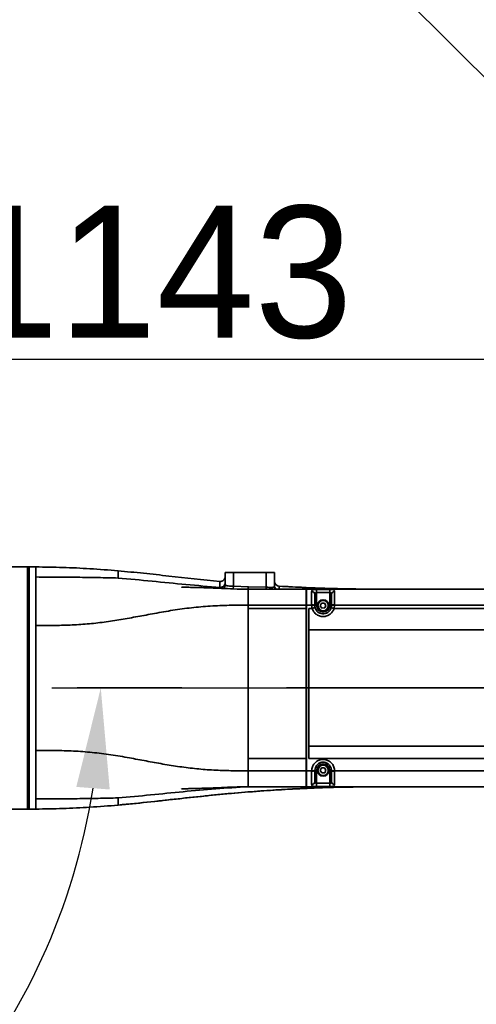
# Model space of a CAD drawing. Header units: millimetres. Extents: x -8713 to 3261, y -18743 to -8704.
# Tile 104 of 156: x -3624 to -3347, y -11415 to -10818. Entities that reach past the tile are written whole.
import ezdxf

# ---------------------------------------------------------------- set-up
doc = ezdxf.new("R2010")
doc.units = ezdxf.units.MM
doc.header["$LTSCALE"] = 10
doc.header["$PDSIZE"] = -1
doc.linetypes.add('CENTER', pattern=[50.8, 31.75, -6.35, 6.35, -6.35])
doc.layers.get('Defpoints').update_dxf_attribs({"true_color": 0x5e5e5e})
doc.layers.add('细实线层', color=7, linetype='Continuous')
doc.dimstyles.new('ISO-25', dxfattribs={"dimscale": 20, "dimtxt": 4, "dimasz": 3.05, "dimexe": 3, "dimexo": 0.625, "dimtad": 1, "dimdec": 0, "dimtxsty": 'Standard', "dimcen": 2.5, "dimclrd": 1, "dimclre": 1, "dimclrt": 4, "dimadec": 1, "dimazin": 2, "dimtfac": 1, "dimtdec": 0, "dimtmove": 0, "dimatfit": 0, "dimfxl": 1, "dimarcsym": 0})

# ---------------------------------------------------------------- blocks, each defined once
blk = doc.blocks.new('*U157')
at = {"color": 0, "linetype": 'CENTER', "transparency": 16777216}
blk.add_line((1087.7, 0), (-452.24, 0), dxfattribs=at)
blk = doc.blocks.new('*D179')
at = {"color": 1, "lineweight": -2, "transparency": 16777216}
for p, q in [((-4112.58, -11271.71), (-4112.58, -10963.58)), ((-2969.38, -11152.6), (-2969.38, -10963.58)), ((-4051.58, -11023.58), (-3030.38, -11023.58))]:
    blk.add_line(p, q, dxfattribs=at)
at = {"color": 1, "lineweight": 20, "transparency": 16777216}
for points in [[(-4051.58, -11013.42), (-4051.58, -11033.75), (-4112.58, -11023.58)], [(-3030.38, -11013.42), (-3030.38, -11033.75), (-2969.38, -11023.58)]]:
    blk.add_solid(points, dxfattribs=at)
at = {"layer": 'Defpoints', "color": 0, "lineweight": 20, "transparency": 16777216}
for p in [(-2969.38, -11023.58), (-2969.38, -11165.1), (-4112.58, -11284.21)]:
    blk.add_point(p, dxfattribs=at)
at = {"color": 4, "transparency": 16777216, "insert": (-3540.98, -10971.08), "char_height": 80, "attachment_point": 5}
blk.add_mtext('1143', dxfattribs=at)
blk = doc.blocks.new('*D167')
at = {"color": 1, "lineweight": -2, "transparency": 16777216}
for p, q in [((-3328.92, -10865.5), (-3456.27, -10738.83)), ((-2624.13, -11223.12), (-2282.64, -11223.12))]:
    blk.add_line(p, q, dxfattribs=at)
blk.add_arc((-2969.38, -11223.12), 626.73, 5.57879, 129.5751, dxfattribs=at)
at = {"color": 1, "lineweight": 20, "transparency": 16777216}
for points in [[(-3361.81, -10747.55), (-3375.51, -10732.53), (-3413.73, -10781.15)], [(-2335.46, -11161.7), (-2355.77, -11162.69), (-2342.64, -11223.12)]]:
    blk.add_solid(points, dxfattribs=at)
at = {"layer": 'Defpoints', "color": 0, "lineweight": 20, "transparency": 16777216}
for p in [(-2526.61, -10779.56), (-3320.06, -10874.32), (-4176.57, -11223.12), (-2969.38, -11223.12), (-2636.63, -11223.12)]:
    blk.add_point(p, dxfattribs=at)
at = {"color": 4, "transparency": 16777216, "insert": (-2710.12, -10594.83), "char_height": 80, "attachment_point": 5, "rotation": 337.57695}
blk.add_mtext('130%%D', dxfattribs=at)
blk = doc.blocks.new('*D168')
at = {"color": 1, "lineweight": -2, "transparency": 16777216}
for p, q in [((-2624.13, -11223.12), (-2362.13, -11223.12)), ((-3337.5, -11596.02), (-3395.99, -11655.27))]:
    blk.add_line(p, q, dxfattribs=at)
blk.add_arc((-2969.38, -11223.12), 547.25, 231.7592, 353.61011, dxfattribs=at)
at = {"color": 1, "lineweight": 20, "transparency": 16777216}
for points in [[(-2435.68, -11283.46), (-2415.38, -11284.6), (-2422.13, -11223.12)], [(-3314.83, -11660.56), (-3301.38, -11645.32), (-3353.84, -11612.57)]]:
    blk.add_solid(points, dxfattribs=at)
at = {"layer": 'Defpoints', "color": 0, "lineweight": 20, "transparency": 16777216}
for p in [(-4176.57, -11223.12), (-2969.38, -11223.12), (-2636.63, -11223.12), (-3328.72, -11587.13), (-2967.03, -11770.37)]:
    blk.add_point(p, dxfattribs=at)
at = {"color": 4, "transparency": 16777216, "insert": (-2778.75, -11679.18), "char_height": 80, "attachment_point": 5, "rotation": 22.68465}
blk.add_mtext('130%%D', dxfattribs=at)
blk = doc.blocks.new('*D169')
at = {"color": 1, "lineweight": -2, "transparency": 16777216}
blk.add_arc((-3969.93, -11223.12), 395.04, 288.85612, 351.14388, dxfattribs=at)
at = {"color": 1, "lineweight": 20, "transparency": 16777216}
for points in [[(-3589.74, -11283.16), (-3569.46, -11284.73), (-3574.89, -11223.12)], [(-3839.72, -11606.81), (-3844.79, -11587.12), (-3901.33, -11612.16)]]:
    blk.add_solid(points, dxfattribs=at)
at = {"layer": 'Defpoints', "color": 0, "lineweight": 20, "transparency": 16777216}
for p in [(-4176.57, -11223.12), (-2636.63, -11223.12), (-3945.16, -11363.6), (-3734.03, -11539.99), (-3746.65, -12489.44)]:
    blk.add_point(p, dxfattribs=at)
at = {"color": 4, "transparency": 16777216, "insert": (-3707.87, -11443.02), "char_height": 80, "attachment_point": 5, "rotation": 50}
blk.add_mtext('80°', dxfattribs=at)

msp = doc.modelspace()

# ---------------------------------------------------------------- linework, layer by layer
at = {"color": 2, "linetype": 'CENTER'}
msp.add_line((-4112.58, -11223.12), (-2969.38, -11223.12), dxfattribs=at)
at = {"color": 4}
msp.add_arc((-4112.58, -12173.12), 1935.77, 290, 188, dxfattribs=at)
at = {"layer": '细实线层', "linetype": 'Continuous', "lineweight": 35}
for p, q in [((-3619.38, -11149.62), (-3630.59, -11149.62)), ((-3618.38, -11149.62), (-3619.38, -11149.62)), ((-3619.38, -11296.62), (-3619.38, -11149.62)), ((-3618.38, -11149.62), (-3614.38, -11149.64)), ((-3618.38, -11149.62), (-3618.38, -11296.62)), ((-3499.38, -11160.41), (-3499.38, -11153.12)), ((-3499.38, -11153.12), (-3494.38, -11153.12)), ((-3494.38, -11153.12), (-3494.38, -11161.42)), ((-3494.38, -11153.12), (-3474.38, -11153.12)), ((-3474.38, -11162.01), (-3474.38, -11153.12)), ((-3474.38, -11153.12), (-3469.38, -11153.12)), ((-3469.38, -11153.12), (-3469.38, -11161.44)), ((-3494.43, -11163.03), (-3494.38, -11161.42)), ((-3494.38, -11161.42), (-3485.28, -11161.71)), ((-3502.54, -11162.64), (-3502.55, -11162.09)), ((-3485.38, -11163.12), (-3450.15, -11163.12)), ((-3485.28, -11161.71), (-3474.38, -11162.01)), ((-3474.4, -11163.13), (-3474.38, -11162.01)), ((-3450.15, -11163.12), (-3449.88, -11163.12)), ((-2962.38, -11163.12), (-3449.88, -11163.12)), ((-3449.88, -11163.12), (-3310.38, -11163.12)), ((-3443.88, -11163.3), (-3435.88, -11163.3)), ((-3443.88, -11163.3), (-3443.88, -11165.27)), ((-3443.88, -11165.27), (-3443.88, -11173.12)), ((-3435.88, -11165.27), (-3443.88, -11165.27)), ((-3435.88, -11163.3), (-3435.88, -11165.27)), ((-3435.88, -11173.12), (-3435.88, -11165.27)), ((-3485.38, -11172.87), (-3485.38, -11174.83)), ((-3450.15, -11172.87), (-3485.38, -11172.87)), ((-3450.15, -11174.83), (-3450.15, -11172.87)), ((-3449.88, -11172.87), (-3450.15, -11172.87)), ((-3446.88, -11172.87), (-3449.88, -11172.87)), ((-3449.88, -11172.87), (-3449.88, -11174.83)), ((-3446.56, -11174.83), (-3446.88, -11172.87)), ((-3444.88, -11173.12), (-3444.88, -11173.24)), ((-3443.88, -11173.12), (-3444.88, -11173.12)), ((-3444.88, -11173.24), (-3444.65, -11174.62)), ((-3441.61, -11173.21), (-3440.82, -11171.67)), ((-3440.67, -11174.66), (-3441.61, -11173.21)), ((-3440.82, -11171.67), (-3439.09, -11171.58)), ((-3439.09, -11171.58), (-3438.15, -11173.04)), ((-3438.15, -11173.04), (-3438.94, -11174.58)), ((-3435.88, -11173.12), (-3434.88, -11173.12)), ((-3435.11, -11174.63), (-3434.88, -11173.24)), ((-3434.88, -11173.24), (-3434.88, -11173.12)), ((-3432.88, -11172.87), (-3433.2, -11174.83)), ((-3338.88, -11172.87), (-3432.88, -11172.87)), ((-3485.38, -11174.83), (-3450.15, -11174.83)), ((-3449.88, -11174.83), (-3450.15, -11174.83)), ((-3446.56, -11174.83), (-3448.54, -11174.83)), ((-3438.94, -11174.58), (-3440.67, -11174.66)), ((-3439.88, -11178.12), (-3439.69, -11178.12)), ((-3433.2, -11174.83), (-3433.21, -11174.83)), ((-3432.09, -11174.83), (-3433.2, -11174.83)), ((-3432.09, -11174.83), (-3426.05, -11174.83)), ((-3446.9, -11187.8), (-3448.54, -11187.8)), ((-3446.9, -11187.83), (-3442.9, -11187.86)), ((-3448.54, -11258.38), (-3446.9, -11258.38)), ((-3442.9, -11258.37), (-3446.9, -11258.34)), ((-3450.15, -11266.01), (-3485.38, -11266.01)), ((-3485.38, -11266.01), (-3485.38, -11273.37)), ((-3449.88, -11266.01), (-3450.15, -11266.01)), ((-3450.15, -11266.01), (-3450.15, -11273.37)), ((-3449.88, -11266.01), (-3449.88, -11273.37)), ((-3448.54, -11266.01), (-3446.9, -11266.01)), ((-3439.53, -11268.14), (-3439.88, -11268.12)), ((-3485.38, -11273.37), (-3450.15, -11273.37)), ((-3449.88, -11273.37), (-3450.15, -11273.37)), ((-3449.88, -11273.37), (-3446.9, -11273.37)), ((-3446.9, -11273.37), (-3446.88, -11273.37)), ((-3444.88, -11273.01), (-3444.88, -11273.12)), ((-3443.88, -11273.12), (-3444.88, -11273.12)), ((-3443.88, -11273.12), (-3443.88, -11280.97)), ((-3441.61, -11273.21), (-3440.82, -11271.67)), ((-3440.67, -11274.66), (-3441.61, -11273.21)), ((-3440.82, -11271.67), (-3439.09, -11271.58)), ((-3438.94, -11274.58), (-3440.67, -11274.66)), ((-3439.09, -11271.58), (-3438.15, -11273.04)), ((-3438.15, -11273.04), (-3438.94, -11274.58)), ((-3435.88, -11273.12), (-3434.88, -11273.12)), ((-3435.88, -11280.97), (-3435.88, -11273.12)), ((-3434.88, -11273.12), (-3434.88, -11273.01)), ((-3434.82, -11273.6), (-3434.88, -11273.04)), ((-3432.88, -11273.37), (-3424.95, -11273.37)), ((-3424.95, -11273.37), (-3338.88, -11273.37)), ((-3443.88, -11282.95), (-3443.88, -11280.97)), ((-3443.88, -11280.97), (-3435.88, -11280.97)), ((-3435.88, -11282.95), (-3435.88, -11280.97)), ((-3485.38, -11283.12), (-3450.15, -11283.12)), ((-3450.15, -11283.12), (-3449.88, -11283.12)), ((-3449.88, -11283.12), (-2962.38, -11283.12)), ((-3449.88, -11283.12), (-3310.38, -11283.12)), ((-3435.88, -11282.95), (-3443.88, -11282.95)), ((-3630.59, -11296.62), (-3619.38, -11296.62)), ((-3619.38, -11296.62), (-3618.38, -11296.62)), ((-3614.38, -11296.6), (-3618.38, -11296.62))]:
    msp.add_line(p, q, dxfattribs=at)
at = {"layer": '细实线层', "linetype": 'Continuous', "lineweight": 35, "flags": 128}
for points in [[(-3435.19, -11174.84), (-3434.98, -11174.1), (-3434.88, -11173.12)], [(-3434.88, -11173.21), (-3434.82, -11172.63), (-3434.81, -11172.62)], [(-3338.56, -11174.83), (-3382.36, -11174.83), (-3426.05, -11174.83)], [(-3442.9, -11266.01), (-3446.14, -11266.01), (-3446.9, -11266.01)], [(-3442.9, -11266.01), (-3414.44, -11266.01), (-3386.08, -11266.01), (-3357.64, -11266.01), (-3328.97, -11266.01), (-3299.88, -11266.01), (-3270.2, -11266.01), (-3239.76, -11266.01), (-3208.4, -11266.01), (-3181.88, -11266.01), (-3154.52, -11266.01), (-3126.23, -11266.01), (-3096.92, -11266.01), (-3066.5, -11266.01), (-3040.22, -11266.01), (-3013.05, -11266.01), (-2984.93, -11266.01), (-2978.51, -11266.01)], [(-3434.88, -11273.12), (-3434.98, -11272.15), (-3435.16, -11271.48)]]:
    msp.add_lwpolyline(points, dxfattribs=at)
at = {"layer": '细实线层', "linetype": 'Continuous', "lineweight": 35}
for centre, radius in [((-3439.88, -11173.12), 3.5), ((-3439.88, -11173.12), 3.15), ((-3439.88, -11273.12), 3.5), ((-3439.88, -11273.12), 3.15)]:
    msp.add_circle(centre, radius, dxfattribs=at)
for centre, radius, start, end in [((-3502.38, -11155.47), 3, 264.47991, 0), ((-3502.31, -11160.41), 2.94, 306.97298, 359.86753), ((-3466.38, -11158.33), 3, 180, 266.52168), ((-3466.46, -11161.44), 2.92, 180.06321, 216.01798), ((-3446.76, -11166.47), 1.88, 4.20697, 93.66456), ((-3433, -11166.47), 1.88, 86.33545, 175.79303), ((-3446.4, -11175.46), 2.79, 56.95363, 99.88895), ((-3446.34, -11175.61), 2.79, 58.35939, 101.09709), ((-3439.88, -11173.12), 4, 180, 360), ((-3433.36, -11175.46), 2.79, 80.11105, 123.04637), ((-3433.42, -11175.61), 2.79, 78.90291, 121.64061), ((-3439.88, -11273.12), 4, 360, 180), ((-3446.4, -11270.79), 2.79, 260.11085, 303.04724), ((-3433.36, -11270.79), 2.79, 236.95285, 279.88913), ((-3446.76, -11279.78), 1.88, 266.33495, 355.79243), ((-3433, -11279.78), 1.88, 184.2075, 273.66492)]:
    msp.add_arc(centre, radius, start, end, dxfattribs=at)
for points, knots in [([(-3614.38, -11149.64), (-3614.38, -11149.68), (-3614.38, -11149.74), (-3614.38, -11150.29), (-3614.38, -11151.17), (-3614.38, -11152.76), (-3614.38, -11154.58), (-3614.38, -11155.77)], [0, 0, 0, 0, 0.167602, 0.335204, 0.506101, 0.676998, 1, 1, 1, 1]), ([(-3564.38, -11152.02), (-3570.08, -11151.57), (-3581.24, -11150.69), (-3597.92, -11149.9), (-3608.89, -11149.73), (-3614.38, -11149.64)], [0, 0, 0, 0, 0.3426, 0.671188, 1, 1, 1, 1]), ([(-3564.38, -11156.41), (-3564.38, -11155.54), (-3564.38, -11153.79), (-3564.38, -11152.32), (-3564.38, -11152.12), (-3564.38, -11152.02)], [0, 0, 0, 0, 0.333345, 0.666678, 1, 1, 1, 1]), ([(-3502.67, -11158.45), (-3512.95, -11157.39), (-3528.38, -11155.79), (-3548.93, -11153.47), (-3559.23, -11152.51), (-3564.38, -11152.02)], [0, 0, 0, 0, 0.500001, 0.750006, 1, 1, 1, 1]), ([(-3614.38, -11155.77), (-3614.38, -11156.83), (-3614.38, -11158.95), (-3614.38, -11161.73), (-3614.38, -11163.12)], [0, 0, 0, 0, 0.500007, 1, 1, 1, 1]), ([(-3614.38, -11155.77), (-3611.58, -11155.78), (-3605.98, -11155.8), (-3597.61, -11155.85), (-3587.78, -11155.96), (-3576.68, -11156.12), (-3568.42, -11156.31), (-3564.38, -11156.41)], [0, 0, 0, 0, 0.1670337, 0.3338974, 0.50001, 0.7552983, 1, 1, 1, 1]), ([(-3564.38, -11156.41), (-3557.5, -11157.03), (-3543.76, -11158.27), (-3523.16, -11160.4), (-3509.41, -11161.53), (-3502.55, -11162.09)], [0, 0, 0, 0, 0.3336084, 0.6670529, 1, 1, 1, 1]), ([(-3502.55, -11162.09), (-3502.55, -11162.09), (-3502.57, -11161.51), (-3502.61, -11160.2), (-3502.66, -11158.76), (-3502.66, -11158.55), (-3502.67, -11158.45)], [0, 0, 0, 0, 0.000002, 0.241993, 0.618609, 1, 1, 1, 1]), ([(-3499.38, -11160.41), (-3499.35, -11160.51), (-3499.29, -11160.76), (-3498.7, -11161.03), (-3497.56, -11161.21), (-3496.07, -11161.33), (-3494.94, -11161.39), (-3494.38, -11161.42)], [0, 0, 0, 0, 0.145812, 0.360459, 0.573996, 0.787068, 1, 1, 1, 1]), ([(-3474.38, -11162.01), (-3473.82, -11162.03), (-3472.69, -11162.07), (-3471.19, -11162.11), (-3470.06, -11162.04), (-3469.46, -11161.82), (-3469.4, -11161.55), (-3469.38, -11161.44)], [0, 0, 0, 0, 0.212986, 0.425923, 0.638582, 0.850739, 1, 1, 1, 1]), ([(-3469.38, -11161.12), (-3469.34, -11161.5), (-3469.26, -11162.25), (-3468.78, -11162.84), (-3468.55, -11163.12)], [0, 0, 0, 0, 0.517929, 1, 1, 1, 1]), ([(-3411.29, -11163.12), (-3415.21, -11163.09), (-3426.38, -11163.01), (-3444.81, -11162.48), (-3459.31, -11161.71), (-3466.56, -11161.32)], [0, 0, 0, 0, 0.2125178, 0.6061769, 1, 1, 1, 1]), ([(-3466.56, -11161.32), (-3466.56, -11161.35), (-3466.55, -11161.43), (-3466.52, -11161.95), (-3466.47, -11162.84), (-3466.45, -11163.12)], [0, 0, 0, 0, 0.272979, 0.770443, 1, 1, 1, 1]), ([(-3416.23, -11163.12), (-3417.41, -11163.11), (-3423.59, -11163.05), (-3435.07, -11162.77), (-3450.68, -11162.25), (-3461.27, -11161.65), (-3466.55, -11161.36)], [0, 0, 0, 0, 0.069825, 0.368275, 0.684508, 1, 1, 1, 1]), ([(-3614.38, -11163.12), (-3614.38, -11164.64), (-3614.38, -11167.68), (-3614.38, -11173), (-3614.38, -11178.77), (-3614.38, -11183.02), (-3614.38, -11185.14)], [0, 0, 0, 0, 0.25, 0.499996, 0.749994, 1, 1, 1, 1]), ([(-3485.38, -11163.23), (-3487.63, -11163.21), (-3492.52, -11163.16), (-3499.6, -11162.73), (-3506.37, -11162.48), (-3512.09, -11162.29), (-3516.34, -11162.16), (-3519.35, -11162.08), (-3521.36, -11162.03), (-3522.98, -11162), (-3524.22, -11161.99), (-3525.08, -11162), (-3525.57, -11162.02), (-3525.84, -11162.05), (-3525.83, -11162.08), (-3525.82, -11162.09)], [0, 0, 0, 0, 0.1524322, 0.3314423, 0.4865506, 0.6186917, 0.7287452, 0.786685, 0.8365553, 0.8786965, 0.9136542, 0.9423756, 0.9669891, 0.9890852, 1, 1, 1, 1]), ([(-3485.38, -11163.12), (-3485.38, -11163.13), (-3485.38, -11163.13), (-3485.38, -11163.48), (-3485.38, -11164.27), (-3485.38, -11165.5), (-3485.38, -11167.08), (-3485.38, -11168.91), (-3485.38, -11170.87), (-3485.38, -11172.22), (-3485.38, -11172.87)], [0, 0, 0, 0, 0.114958, 0.235799, 0.36432, 0.498103, 0.631917, 0.760779, 0.882829, 1, 1, 1, 1]), ([(-3485.33, -11163.25), (-3485.33, -11163.13), (-3485.31, -11162.68), (-3485.29, -11162.12), (-3485.28, -11161.71)], [0, 0, 0, 0, 0.285757, 1, 1, 1, 1]), ([(-3450.15, -11163.12), (-3450.15, -11163.13), (-3450.15, -11163.13), (-3450.15, -11163.53), (-3450.15, -11164.34), (-3450.15, -11165.51), (-3450.15, -11166.99), (-3450.15, -11168.76), (-3450.15, -11170.76), (-3450.15, -11172.17), (-3450.15, -11172.87)], [0, 0, 0, 0, 0.124417, 0.248046, 0.373526, 0.49843, 0.623899, 0.748902, 0.874323, 1, 1, 1, 1]), ([(-3449.88, -11163.12), (-3449.88, -11163.12), (-3449.88, -11163.13), (-3449.88, -11163.26), (-3449.88, -11163.62), (-3449.88, -11164.34), (-3449.88, -11165.51), (-3449.88, -11166.99), (-3449.88, -11168.56), (-3449.88, -11170.08), (-3449.88, -11171.45), (-3449.88, -11172.4), (-3449.88, -11172.87)], [0, 0, 0, 0, 0.084052, 0.16639, 0.248104, 0.37355, 0.498418, 0.623852, 0.74882, 0.831713, 0.915127, 1, 1, 1, 1]), ([(-3449.88, -11163.5), (-3449.88, -11163.46), (-3449.88, -11163.23), (-3449.88, -11163.19), (-3449.88, -11163.15)], [0, 0, 0, 0, 0.160216, 1, 1, 1, 1]), ([(-3446.88, -11164.59), (-3446.85, -11164.38), (-3446.79, -11163.98), (-3446.29, -11163.6), (-3445.53, -11163.39), (-3444.67, -11163.31), (-3444.11, -11163.3), (-3443.88, -11163.3)], [0, 0, 0, 0, 0.2447, 0.48373, 0.689156, 0.875746, 1, 1, 1, 1]), ([(-3446.88, -11172.71), (-3446.88, -11171.94), (-3446.88, -11170.36), (-3446.88, -11167.77), (-3446.88, -11165.81), (-3446.88, -11164.87), (-3446.88, -11164.59)], [0, 0, 0, 0, 0.23327, 0.473882, 0.842985, 1, 1, 1, 1]), ([(-3443.88, -11165.27), (-3443.96, -11165.28), (-3444.14, -11165.28), (-3444.42, -11165.35), (-3444.58, -11165.45), (-3444.74, -11165.61), (-3444.86, -11165.87), (-3444.87, -11166.17), (-3444.88, -11166.33)], [0, 0, 0, 0, 0.112914, 0.280458, 0.44997, 0.467403, 0.708543, 1, 1, 1, 1]), ([(-3444.88, -11166.33), (-3444.88, -11166.56), (-3444.88, -11167.34), (-3444.88, -11168.94), (-3444.88, -11171.11), (-3444.88, -11172.44), (-3444.88, -11173.12)], [0, 0, 0, 0, 0.155821, 0.518754, 0.753973, 1, 1, 1, 1]), ([(-3435.88, -11163.3), (-3435.59, -11163.3), (-3435.26, -11163.31), (-3434.62, -11163.35), (-3433.97, -11163.44), (-3433.33, -11163.68), (-3432.94, -11164.06), (-3432.9, -11164.41), (-3432.88, -11164.59)], [0, 0, 0, 0, 0.1586235, 0.1837467, 0.3760394, 0.580707, 0.7952516, 1, 1, 1, 1]), ([(-3434.88, -11166.33), (-3434.89, -11166.19), (-3434.9, -11165.93), (-3435.02, -11165.6), (-3435.24, -11165.39), (-3435.54, -11165.29), (-3435.77, -11165.28), (-3435.88, -11165.27)], [0, 0, 0, 0, 0.247237, 0.471409, 0.661308, 0.833608, 1, 1, 1, 1]), ([(-3434.88, -11173.12), (-3434.88, -11172.38), (-3434.88, -11170.63), (-3434.88, -11168.11), (-3434.88, -11166.92), (-3434.88, -11166.33)], [0, 0, 0, 0, 0.267287, 0.634226, 1, 1, 1, 1]), ([(-3432.88, -11164.59), (-3432.88, -11165.31), (-3432.88, -11166.39), (-3432.88, -11168.45), (-3432.88, -11170.39), (-3432.88, -11171.87), (-3432.88, -11172.71)], [0, 0, 0, 0, 0.36876, 0.554691, 0.747011, 1, 1, 1, 1]), ([(-3614.38, -11185.14), (-3610.89, -11185.16), (-3603.92, -11185.21), (-3593.47, -11185.01), (-3583.07, -11184.35), (-3572.76, -11183.2), (-3562.56, -11181.63), (-3552.42, -11179.79), (-3541.96, -11177.82), (-3531.13, -11175.92), (-3519.84, -11174.34), (-3508.41, -11173.32), (-3496.9, -11172.88), (-3489.22, -11172.88), (-3485.38, -11172.87)], [0, 0, 0, 0, 0.07925, 0.158211, 0.237156, 0.316701, 0.397261, 0.478728, 0.560523, 0.650001, 0.738363, 0.825719, 0.912752, 1, 1, 1, 1]), ([(-3449.88, -11273.37), (-3449.88, -11268.31), (-3449.88, -11258.16), (-3449.88, -11242.75), (-3449.88, -11227.26), (-3449.88, -11213.66), (-3449.88, -11201.99), (-3449.88, -11192.25), (-3449.88, -11182.53), (-3449.88, -11176.09), (-3449.88, -11172.87)], [0, 0, 0, 0, 0.152781, 0.306146, 0.458934, 0.612348, 0.708955, 0.805562, 0.902781, 1, 1, 1, 1]), ([(-3446.88, -11172.87), (-3446.88, -11172.87), (-3446.88, -11172.82), (-3446.88, -11172.77), (-3446.88, -11172.71)], [0, 0, 0, 0, 0.000369, 1, 1, 1, 1]), ([(-3432.88, -11172.71), (-3432.88, -11172.77), (-3432.88, -11172.82), (-3432.88, -11172.87), (-3432.88, -11172.87)], [0, 0, 0, 0, 0.999631, 1, 1, 1, 1]), ([(-3485.38, -11174.83), (-3485.38, -11180.19), (-3485.38, -11190.85), (-3485.38, -11206.99), (-3485.38, -11222.52), (-3485.38, -11237.44), (-3485.38, -11251.77), (-3485.38, -11261.25), (-3485.38, -11266.01)], [0, 0, 0, 0, 0.177945, 0.354347, 0.529972, 0.685924, 0.842421, 1, 1, 1, 1]), ([(-3450.15, -11174.83), (-3450.15, -11179.85), (-3450.15, -11189.87), (-3450.15, -11205.09), (-3450.15, -11220.37), (-3450.15, -11235.66), (-3450.15, -11250.91), (-3450.15, -11260.98), (-3450.15, -11266.01)], [0, 0, 0, 0, 0.16667, 0.333334, 0.500009, 0.666669, 0.833344, 1, 1, 1, 1]), ([(-3449.88, -11174.83), (-3449.88, -11180.9), (-3449.88, -11192.97), (-3449.88, -11211.27), (-3449.88, -11229.55), (-3449.88, -11247.85), (-3449.88, -11259.94), (-3449.88, -11266.01)], [0, 0, 0, 0, 0.201456, 0.401062, 0.599936, 0.799207, 1, 1, 1, 1]), ([(-3448.54, -11174.83), (-3448.54, -11176.97), (-3448.54, -11181.26), (-3448.54, -11185.57), (-3448.54, -11187.72)], [0, 0, 0, 0, 0.4999816, 1, 1, 1, 1]), ([(-3433.21, -11174.83), (-3433.21, -11174.83), (-3433.33, -11175.24), (-3433.8, -11176.36), (-3435.01, -11177.96), (-3436.98, -11179.27), (-3439.27, -11179.87), (-3441.64, -11179.68), (-3443.84, -11178.7), (-3445.59, -11177.03), (-3446.32, -11175.59), (-3446.56, -11174.83), (-3446.56, -11174.83)], [0, 0, 0, 0, 0.000003, 0.073397, 0.205557, 0.336073, 0.466064, 0.596871, 0.729749, 0.864693, 0.999997, 1, 1, 1, 1]), ([(-3444.65, -11174.62), (-3444.43, -11175.15), (-3443.99, -11176.18), (-3442.71, -11177.36), (-3441.14, -11178.06), (-3439.44, -11178.2), (-3437.8, -11177.77), (-3436.4, -11176.84), (-3435.52, -11175.71), (-3435.22, -11174.91), (-3435.11, -11174.63)], [0, 0, 0, 0, 0.135806, 0.270859, 0.403474, 0.533855, 0.663436, 0.793749, 0.926162, 1, 1, 1, 1]), ([(-3435.11, -11174.63), (-3435.11, -11174.62), (-3435.1, -11174.6), (-3435.04, -11174.55), (-3434.86, -11174.51), (-3434.42, -11174.54), (-3433.85, -11174.65), (-3433.42, -11174.77), (-3433.21, -11174.83)], [0, 0, 0, 0, 0.046284, 0.107259, 0.330444, 0.55363, 0.776815, 1, 1, 1, 1]), ([(-3614.38, -11185.14), (-3614.38, -11188.06), (-3614.38, -11193.89), (-3614.38, -11203.36), (-3614.38, -11213.14), (-3614.38, -11223.12), (-3614.38, -11233.1), (-3614.38, -11242.89), (-3614.38, -11252.36), (-3614.38, -11258.19), (-3614.38, -11261.11)], [0, 0, 0, 0, 0.1250001, 0.2500001, 0.3750001, 0.5, 0.6249999, 0.7499999, 0.8749999, 1, 1, 1, 1]), ([(-3448.54, -11187.8), (-3448.54, -11193.68), (-3448.54, -11205.39), (-3448.54, -11223.09), (-3448.54, -11240.79), (-3448.54, -11252.5), (-3448.54, -11258.38)], [0, 0, 0, 0, 0.250659, 0.500005, 0.749349, 1, 1, 1, 1]), ([(-3051.79, -11187.98), (-3084.85, -11187.98), (-3150.98, -11187.98), (-3238.52, -11187.92), (-3314.41, -11187.83), (-3378.65, -11187.76), (-3421.49, -11187.78), (-3442.9, -11187.8)], [0, 0, 0, 0, 0.253594, 0.507199, 0.671472, 0.835742, 1, 1, 1, 1]), ([(-3485.38, -11273.37), (-3488.87, -11273.37), (-3495.85, -11273.37), (-3506.32, -11273.03), (-3516.72, -11272.23), (-3527.02, -11270.95), (-3537.22, -11269.29), (-3547.36, -11267.41), (-3557.82, -11265.45), (-3568.65, -11263.62), (-3579.95, -11262.17), (-3591.38, -11261.31), (-3602.87, -11261.03), (-3610.54, -11261.08), (-3614.38, -11261.11)], [0, 0, 0, 0, 0.079328, 0.158461, 0.237745, 0.317741, 0.398709, 0.480385, 0.562107, 0.651218, 0.739081, 0.826022, 0.912841, 1, 1, 1, 1]), ([(-3614.38, -11261.11), (-3614.38, -11263.23), (-3614.38, -11267.47), (-3614.38, -11273.25), (-3614.38, -11278.57), (-3614.38, -11281.61), (-3614.38, -11283.12)], [0, 0, 0, 0, 0.250006, 0.500004, 0.75, 1, 1, 1, 1]), ([(-3448.54, -11258.49), (-3448.54, -11259.75), (-3448.54, -11262.26), (-3448.54, -11264.76), (-3448.54, -11266.01)], [0, 0, 0, 0, 0.50011, 1, 1, 1, 1]), ([(-3442.9, -11258.38), (-3417.37, -11258.39), (-3366.31, -11258.42), (-3289.72, -11258.32), (-3199.43, -11258.23), (-3095.44, -11258.19), (-3016.97, -11258.21), (-2977.73, -11258.23)], [0, 0, 0, 0, 0.1646423, 0.329298, 0.4939532, 0.7469811, 1, 1, 1, 1]), ([(-3446.88, -11273.37), (-3446.78, -11272.57), (-3446.59, -11270.97), (-3445.3, -11268.86), (-3443.45, -11267.3), (-3441.19, -11266.46), (-3438.81, -11266.43), (-3436.57, -11267.17), (-3434.69, -11268.61), (-3433.38, -11270.59), (-3432.93, -11272.29), (-3432.89, -11273.22), (-3432.88, -11273.37)], [0, 0, 0, 0, 0.1119, 0.223665, 0.333783, 0.441696, 0.548085, 0.65401, 0.760563, 0.868648, 0.978781, 1, 1, 1, 1]), ([(-3434.88, -11273.01), (-3434.89, -11272.9), (-3434.92, -11272.24), (-3435.23, -11271.04), (-3436.17, -11269.64), (-3437.51, -11268.62), (-3439.12, -11268.09), (-3440.82, -11268.11), (-3442.43, -11268.71), (-3443.76, -11269.82), (-3444.67, -11271.31), (-3444.81, -11272.44), (-3444.88, -11273.01)], [0, 0, 0, 0, 0.021361, 0.132053, 0.240301, 0.346655, 0.452147, 0.558024, 0.665512, 0.775469, 0.887468, 1, 1, 1, 1]), ([(-3485.38, -11273.37), (-3485.38, -11274.03), (-3485.38, -11275.37), (-3485.38, -11277.34), (-3485.38, -11279.17), (-3485.38, -11280.75), (-3485.38, -11281.98), (-3485.38, -11282.77), (-3485.38, -11283.12), (-3485.38, -11283.12), (-3485.38, -11283.12)], [0, 0, 0, 0, 0.117169, 0.239219, 0.368084, 0.501899, 0.635685, 0.764205, 0.885044, 1, 1, 1, 1]), ([(-3450.15, -11273.37), (-3450.15, -11274.08), (-3450.15, -11275.49), (-3450.15, -11277.48), (-3450.15, -11279.25), (-3450.15, -11280.74), (-3450.15, -11281.91), (-3450.15, -11282.74), (-3450.15, -11282.94), (-3450.15, -11283.05)], [0, 0, 0, 0, 0.143535, 0.286777, 0.429544, 0.572841, 0.715493, 0.858804, 1, 1, 1, 1]), ([(-3449.88, -11282.75), (-3449.88, -11282.62), (-3449.88, -11282.21), (-3449.88, -11280.75), (-3449.88, -11278.91), (-3449.88, -11277.32), (-3449.88, -11275.6), (-3449.88, -11274.27), (-3449.88, -11273.53), (-3449.88, -11273.37)], [0, 0, 0, 0, 0.134199, 0.41595, 0.557562, 0.699083, 0.832272, 0.96583, 1, 1, 1, 1]), ([(-3449.88, -11273.37), (-3449.88, -11273.85), (-3449.88, -11274.79), (-3449.88, -11276.17), (-3449.88, -11277.68), (-3449.88, -11279.25), (-3449.88, -11280.74), (-3449.88, -11281.91), (-3449.88, -11282.63), (-3449.88, -11282.99), (-3449.88, -11283.06), (-3449.88, -11283.1)], [0, 0, 0, 0, 0.092634, 0.183705, 0.274237, 0.410678, 0.547626, 0.683957, 0.820918, 0.910104, 1, 1, 1, 1]), ([(-3446.88, -11273.53), (-3446.88, -11273.48), (-3446.88, -11273.43), (-3446.88, -11273.37), (-3446.88, -11273.37)], [0, 0, 0, 0, 0.9996325, 1, 1, 1, 1]), ([(-3446.88, -11281.66), (-3446.88, -11280.94), (-3446.88, -11279.86), (-3446.88, -11277.79), (-3446.88, -11275.86), (-3446.88, -11274.37), (-3446.88, -11273.53)], [0, 0, 0, 0, 0.368799, 0.554748, 0.747087, 1, 1, 1, 1]), ([(-3444.88, -11273.12), (-3444.88, -11273.86), (-3444.88, -11275.61), (-3444.88, -11278.13), (-3444.88, -11279.32), (-3444.88, -11279.92)], [0, 0, 0, 0, 0.267204, 0.634184, 1, 1, 1, 1]), ([(-3434.88, -11279.92), (-3434.88, -11279.68), (-3434.88, -11278.91), (-3434.88, -11277.3), (-3434.88, -11275.14), (-3434.88, -11273.81), (-3434.88, -11273.12)], [0, 0, 0, 0, 0.155875, 0.518838, 0.754018, 1, 1, 1, 1]), ([(-3432.88, -11273.37), (-3432.88, -11273.37), (-3432.88, -11273.43), (-3432.88, -11273.48), (-3432.88, -11273.53)], [0, 0, 0, 0, 0.000368, 1, 1, 1, 1]), ([(-3432.88, -11273.53), (-3432.88, -11274.31), (-3432.88, -11275.88), (-3432.88, -11278.47), (-3432.88, -11280.43), (-3432.88, -11281.38), (-3432.88, -11281.66)], [0, 0, 0, 0, 0.233232, 0.473801, 0.842932, 1, 1, 1, 1]), ([(-3444.88, -11279.92), (-3444.87, -11280.08), (-3444.86, -11280.38), (-3444.71, -11280.7), (-3444.52, -11280.84), (-3444.34, -11280.92), (-3444.14, -11280.97), (-3443.96, -11280.97), (-3443.88, -11280.97)], [0, 0, 0, 0, 0.291383, 0.53246, 0.685452, 0.719635, 0.887126, 1, 1, 1, 1]), ([(-3435.88, -11280.97), (-3435.77, -11280.97), (-3435.54, -11280.96), (-3435.24, -11280.86), (-3435.02, -11280.65), (-3434.9, -11280.32), (-3434.89, -11280.06), (-3434.88, -11279.92)], [0, 0, 0, 0, 0.166387, 0.338683, 0.528579, 0.752751, 1, 1, 1, 1]), ([(-3614.38, -11283.12), (-3614.38, -11284.52), (-3614.38, -11287.3), (-3614.38, -11289.42), (-3614.38, -11290.48)], [0, 0, 0, 0, 0.4999933, 1, 1, 1, 1]), ([(-3485.38, -11283.02), (-3491.95, -11283.43), (-3505.1, -11284.26), (-3524.86, -11286.04), (-3544.61, -11288.05), (-3557.79, -11289.24), (-3564.38, -11289.84)], [0, 0, 0, 0, 0.249731, 0.499543, 0.749724, 1, 1, 1, 1]), ([(-3564.38, -11294.16), (-3557.73, -11293.52), (-3544.79, -11292.27), (-3525.98, -11290.14), (-3508.28, -11288.26), (-3491.7, -11286.69), (-3476.23, -11285.48), (-3462.12, -11284.59), (-3449.32, -11283.97), (-3437.79, -11283.56), (-3427.24, -11283.28), (-3420.53, -11283.18), (-3417.33, -11283.12)], [0, 0, 0, 0, 0.135879, 0.264257, 0.384923, 0.497813, 0.602959, 0.700425, 0.785348, 0.863547, 0.935053, 1, 1, 1, 1]), ([(-3564.38, -11294.22), (-3558.5, -11293.66), (-3546.74, -11292.55), (-3523.26, -11289.89), (-3493.88, -11286.77), (-3458.51, -11284.26), (-3430.96, -11283.27), (-3415.21, -11283.15), (-3411.29, -11283.12)], [0, 0, 0, 0, 0.115394, 0.230794, 0.461578, 0.692375, 0.923473, 1, 1, 1, 1]), ([(-3525.89, -11284.17), (-3525.89, -11284.18), (-3525.91, -11284.21), (-3525.63, -11284.24), (-3525.13, -11284.26), (-3524.13, -11284.27), (-3522.45, -11284.24), (-3520.01, -11284.19), (-3516.6, -11284.1), (-3512.09, -11283.96), (-3506.37, -11283.77), (-3499.6, -11283.52), (-3492.52, -11283.09), (-3487.63, -11283.04), (-3485.38, -11283.02)], [0, 0, 0, 0, 0.01104, 0.032884, 0.057237, 0.085785, 0.133852, 0.19515, 0.270661, 0.380829, 0.513088, 0.668305, 0.847404, 1, 1, 1, 1]), ([(-3443.88, -11282.95), (-3444.11, -11282.94), (-3444.67, -11282.94), (-3445.53, -11282.86), (-3446.29, -11282.65), (-3446.79, -11282.27), (-3446.85, -11281.86), (-3446.88, -11281.66)], [0, 0, 0, 0, 0.1242488, 0.3108365, 0.5162625, 0.755297, 1, 1, 1, 1]), ([(-3432.88, -11281.66), (-3432.9, -11281.83), (-3432.94, -11282.19), (-3433.33, -11282.57), (-3433.98, -11282.81), (-3434.82, -11282.92), (-3435.49, -11282.95), (-3435.83, -11282.95), (-3435.88, -11282.95)], [0, 0, 0, 0, 0.204739, 0.419264, 0.623914, 0.81619, 0.970221, 1, 1, 1, 1]), ([(-3564.38, -11289.84), (-3568.42, -11289.93), (-3576.68, -11290.12), (-3587.78, -11290.29), (-3597.61, -11290.39), (-3605.98, -11290.45), (-3611.58, -11290.47), (-3614.38, -11290.48)], [0, 0, 0, 0, 0.2447017, 0.49999, 0.6661026, 0.8329663, 1, 1, 1, 1]), ([(-3614.38, -11290.48), (-3614.38, -11291.67), (-3614.38, -11293.48), (-3614.38, -11295.05), (-3614.38, -11295.94), (-3614.38, -11296.5), (-3614.38, -11296.57), (-3614.38, -11296.6)], [0, 0, 0, 0, 0.323002, 0.490605, 0.658207, 0.829104, 1, 1, 1, 1]), ([(-3564.38, -11294.04), (-3564.38, -11293.97), (-3564.38, -11293.79), (-3564.38, -11292.44), (-3564.38, -11290.71), (-3564.38, -11289.84)], [0, 0, 0, 0, 0.240572, 0.620279, 1, 1, 1, 1]), ([(-3614.38, -11296.6), (-3608.89, -11296.52), (-3597.92, -11296.34), (-3581.25, -11295.56), (-3570.08, -11294.67), (-3564.38, -11294.22)], [0, 0, 0, 0, 0.328588, 0.6574, 1, 1, 1, 1])]:
    msp.add_open_spline(points, degree=3, knots=knots, dxfattribs=at)
for points in [[(-3502.55, -11162.09), (-3502.34, -11162.09), (-3501.94, -11162.09), (-3501.34, -11161.94), (-3500.79, -11161.69), (-3500.3, -11161.33), (-3499.9, -11160.88), (-3499.6, -11160.37), (-3499.41, -11159.81), (-3499.39, -11159.42), (-3499.38, -11159.23)], [(-3444.65, -11174.62), (-3444.69, -11174.59), (-3444.77, -11174.51), (-3445.22, -11174.53), (-3445.84, -11174.63), (-3446.32, -11174.77), (-3446.56, -11174.83)], [(-3444.88, -11273.01), (-3444.91, -11273.06), (-3444.97, -11273.17), (-3445.44, -11273.29), (-3446.1, -11273.37), (-3446.62, -11273.37), (-3446.88, -11273.37)], [(-3434.88, -11273.01), (-3434.85, -11273.06), (-3434.79, -11273.17), (-3434.33, -11273.29), (-3433.67, -11273.37), (-3433.14, -11273.37), (-3432.88, -11273.37)]]:
    msp.add_open_spline(points, degree=3, dxfattribs=at)

# ---------------------------------------------------------------- block references
at = {"color": 1, "linetype": 'CENTER'}
msp.add_blockref('*U157', (-3724.33, -11223.12), dxfattribs=at)

# ---------------------------------------------------------------- dimensions: what is measured, and where the dimension line sits
for base, line1, line2, picture, middle in [((-2526.61, -10779.56), ((-2969.38, -11223.12), (-3320.06, -10874.32)), ((-2636.63, -11223.12), (-4176.57, -11223.12)), '*D167', (-2710.12, -10594.83)), ((-2967.03, -11770.37), ((-2636.63, -11223.12), (-4176.57, -11223.12)), ((-2969.38, -11223.12), (-3328.72, -11587.13)), '*D168', (-2778.75, -11679.18))]:
    dim = msp.add_angular_dim_2l(base=base, line1=line1, line2=line2, text='130%%D', dimstyle='ISO-25')
    dim.commit()
    dim.dimension.update_dxf_attribs({"geometry": picture, "text_midpoint": middle})
dim = msp.add_linear_dim(base=(-2969.38, -11023.58), p1=(-4112.58, -11284.21), p2=(-2969.38, -11165.1), dimstyle='ISO-25')
dim.commit()
dim.dimension.update_dxf_attribs({"geometry": '*D179', "text_midpoint": (-3540.98, -10971.08)})
dim = msp.add_angular_dim_2l(base=(-3734.03, -11539.99), line1=((-3945.16, -11363.6), (-3746.65, -12489.44)), line2=((-2636.63, -11223.12), (-4176.57, -11223.12)), dimstyle='ISO-25')
dim.commit()
dim.dimension.update_dxf_attribs({"geometry": '*D169', "text_midpoint": (-3707.87, -11443.02)})

doc.saveas('drawing.dxf')
